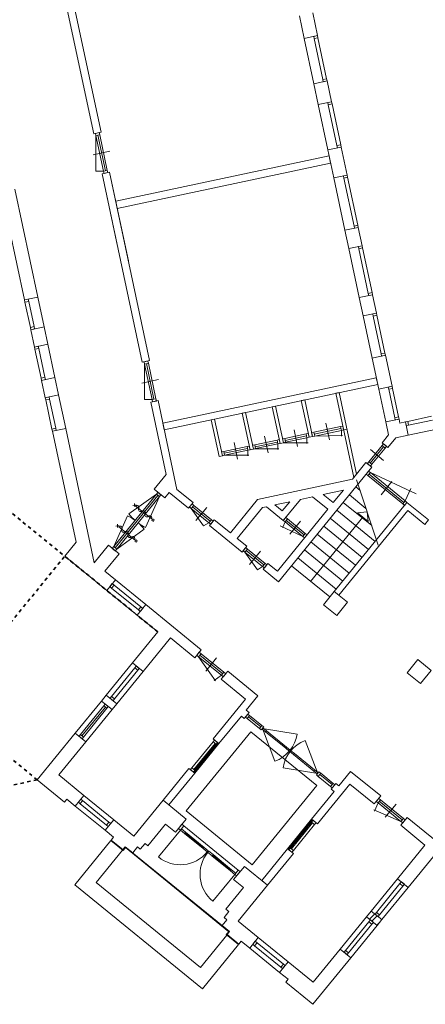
# Model space of a CAD drawing. Extents: x -59835 to 57885, y -767 to 224044.
# Tile 3 of 51: x -29873 to -17974, y 14030 to 42924. Entities that reach past the tile are written whole.
import ezdxf

# ---------------------------------------------------------------- set-up
doc = ezdxf.new("R2010")
doc.units = 0
doc.header["$MEASUREMENT"] = 0
doc.linetypes.add('DASHED', pattern=[200, 100, -100])
doc.layers.add('99 - SITUATIE', color=12, linetype='Continuous')

msp = doc.modelspace()

# ---------------------------------------------------------------- linework, layer by layer
at = {"layer": '99 - SITUATIE', "color": 5, "linetype": 'Continuous', "lineweight": 5}
for points in [[(-27485.875, 39621.5), (-28525.125, 44510.9375)], [(-28740.3125, 44465.1875), (-27701, 39575.75)], [(-21277.9375, 43121.8125), (-21136.8125, 42457.8125)], [(-21528.0625, 42374.6875), (-21669.1875, 43038.625)], [(-21136.8125, 42457.8125), (-21528.0625, 42374.6875)], [(-21245.25, 41044.3125), (-21528.0625, 42374.6875)], [(-21136.8125, 42457.8125), (-21248.3125, 42434.125)], [(-21248.3125, 42434.125), (-21234.375, 42368.625)], [(-21122.875, 42392.3125), (-21234.375, 42368.625)], [(-21234.375, 42368.625), (-20979.5, 41169.3125)], [(-21122.875, 42392.3125), (-21136.8125, 42457.8125)], [(-20867.9375, 41193), (-21122.875, 42392.3125)], [(-21245.25, 41044.3125), (-20854, 41127.5)], [(-21115.5, 40433.5625), (-21245.25, 41044.3125)], [(-20867.9375, 41193), (-20979.5, 41169.3125)], [(-20979.5, 41169.3125), (-20965.5, 41103.8125)], [(-20854, 41127.5), (-20965.5, 41103.8125)], [(-20854, 41127.5), (-20867.9375, 41193)], [(-20854, 41127.5), (-20724.1875, 40516.6875)], [(-20724.1875, 40516.6875), (-21115.5, 40433.5625)], [(-20724.1875, 40516.6875), (-20835.75, 40493)], [(-20835.75, 40493), (-20821.75, 40427.5)], [(-20710.25, 40451.1875), (-20821.75, 40427.5)], [(-20710.25, 40451.1875), (-20724.1875, 40516.6875)], [(-20455.375, 39251.875), (-20710.25, 40451.1875)], [(-20832.6875, 39103.1875), (-21115.5, 40433.5625)], [(-20821.75, 40427.5), (-20566.875, 39228.1875)], [(-27701, 39575.75), (-27485.875, 39621.5)], [(-27537.6875, 39610.5), (-27649.1875, 39586.8125)], [(-27649.1875, 39586.8125), (-27635.25, 39521.25)], [(-27523.75, 39544.9375), (-27537.6875, 39610.5)], [(-27523.75, 39544.9375), (-27635.25, 39521.25)], [(-27635.25, 39521.25), (-27413.625, 38478.5625)], [(-27635.25, 39521.25), (-27635.25, 38480.75)], [(-27579.5, 39533.0625), (-27357.875, 38490.375)], [(-27523.75, 39544.9375), (-27302.125, 38502.25)], [(-27713.25, 38959.75), (-27224.125, 39063.6875)], [(-20832.6875, 39103.1875), (-20441.4375, 39186.375)], [(-20658, 38281.4375), (-20832.6875, 39103.1875)], [(-20455.375, 39251.875), (-20566.875, 39228.1875)], [(-20566.875, 39228.1875), (-20552.9375, 39162.6875)], [(-20441.4375, 39186.375), (-20552.9375, 39162.6875)], [(-20441.4375, 39186.375), (-20455.375, 39251.875)], [(-20441.4375, 39186.375), (-20266.75, 38364.5625)], [(-27056.25, 37600.5), (-20796.125, 38931.125)], [(-20796.125, 38931.125), (-20750.375, 38715.9375)], [(-27635.25, 38480.75), (-27413.625, 38478.5625)], [(-27236.375, 38447.6875), (-27451.5, 38402)], [(-27302.125, 38502.25), (-27413.625, 38478.5625)], [(-27413.625, 38478.5625), (-27399.6875, 38413)], [(-27288.1875, 38436.6875), (-27399.6875, 38413)], [(-27288.1875, 38436.6875), (-27302.125, 38502.25)], [(-26683, 35844.3125), (-27236.375, 38447.6875)], [(-26061.125, 32918.8125), (-27236.375, 38447.6875)], [(-20750.375, 38715.9375), (-27010.5, 37385.3125)], [(-27451.5, 38402), (-27000.6875, 36280.9375)], [(-27451.5, 38402), (-26276.375, 32873.125)], [(-20266.75, 38364.5625), (-20658, 38281.4375)], [(-20331.125, 36743.375), (-20658, 38281.4375)], [(-20266.75, 38364.5625), (-20378.25, 38340.875)], [(-20378.25, 38340.875), (-20364.3125, 38275.3125)], [(-20252.8125, 38299.0625), (-20364.3125, 38275.3125)], [(-20364.3125, 38275.3125), (-20065.25, 36868.375)], [(-20252.8125, 38299.0625), (-20266.75, 38364.5625)], [(-19953.75, 36892.0625), (-20252.8125, 38299.0625)], [(-30405.1875, 37868.625), (-29731.8125, 34700.625)], [(-29340.5625, 34783.8125), (-30013.9375, 37951.8125)], [(-27010.5, 37385.3125), (-27056.25, 37600.5)], [(-20331.125, 36743.375), (-19939.875, 36826.5625)], [(-20217, 36206.8125), (-20331.125, 36743.375)], [(-19953.75, 36892.0625), (-20065.25, 36868.375)], [(-20065.25, 36868.375), (-20051.375, 36802.875)], [(-19939.875, 36826.5625), (-20051.375, 36802.875)], [(-19939.875, 36826.5625), (-19953.75, 36892.0625)], [(-19939.875, 36826.5625), (-19825.75, 36290)], [(-19825.75, 36290), (-20217, 36206.8125)], [(-19911.125, 34767.6875), (-20217, 36206.8125)], [(-19825.75, 36290), (-19937.25, 36266.3125)], [(-19937.25, 36266.3125), (-19923.375, 36200.75)], [(-19811.875, 36224.4375), (-19923.375, 36200.75)], [(-19923.375, 36200.75), (-19645.3125, 34892.6875)], [(-19811.875, 36224.4375), (-19825.75, 36290)], [(-19533.8125, 34916.375), (-19811.875, 36224.4375)], [(-29731.8125, 34700.625), (-29340.5625, 34783.8125)], [(-29620.3125, 34724.3125), (-29731.8125, 34700.625)], [(-29731.8125, 34700.625), (-29717.875, 34635.125)], [(-29606.375, 34658.8125), (-29620.3125, 34724.3125)], [(-29340.5625, 34783.8125), (-29154.875, 33910.25)], [(-19911.125, 34767.6875), (-19519.875, 34850.8125)], [(-19797.125, 34231.125), (-19911.125, 34767.6875)], [(-19533.8125, 34916.375), (-19645.3125, 34892.6875)], [(-19645.3125, 34892.6875), (-19631.375, 34827.125)], [(-19519.875, 34850.8125), (-19631.375, 34827.125)], [(-19519.875, 34850.8125), (-19533.8125, 34916.375)], [(-19519.875, 34850.8125), (-19405.8125, 34314.25)], [(-29606.375, 34658.8125), (-29717.875, 34635.125)], [(-29560.0625, 33892.625), (-29717.875, 34635.125)], [(-29448.5625, 33916.3125), (-29606.375, 34658.8125)], [(-19405.8125, 34314.25), (-19797.125, 34231.125)], [(-19533.875, 32992.9375), (-19797.125, 34231.125)], [(-19405.8125, 34314.25), (-19517.375, 34290.5625)], [(-19517.375, 34290.5625), (-19503.375, 34225)], [(-19391.875, 34248.75), (-19503.375, 34225)], [(-19503.375, 34225), (-19268.125, 33117.9375)], [(-19391.875, 34248.75), (-19405.8125, 34314.25)], [(-19156.625, 33141.625), (-19391.875, 34248.75)], [(-29448.5625, 33916.3125), (-29560.0625, 33892.625)], [(-29560.0625, 33892.625), (-29546.125, 33827.0625)], [(-29546.125, 33827.0625), (-29154.875, 33910.25)], [(-29434.625, 33850.8125), (-29546.125, 33827.0625)], [(-29438, 33318.4375), (-29546.125, 33827.0625)], [(-29434.625, 33850.8125), (-29448.5625, 33916.3125)], [(-29154.875, 33910.25), (-29046.75, 33401.625)], [(-29046.75, 33401.625), (-29438, 33318.4375)], [(-29326.5, 33342.125), (-29438, 33318.4375)], [(-29438, 33318.4375), (-29424.125, 33252.9375)], [(-29312.5625, 33276.625), (-29424.125, 33252.9375)], [(-29244, 32405.8125), (-29424.125, 33252.9375)], [(-29312.5625, 33276.625), (-29326.5, 33342.125)], [(-29132.5, 32429.5625), (-29312.5625, 33276.625)], [(-29046.75, 33401.625), (-28838.875, 32423.4375)], [(-19533.875, 32992.9375), (-19142.625, 33076.125)], [(-19340.625, 32083.625), (-19533.875, 32992.9375)], [(-19156.625, 33141.625), (-19268.125, 33117.9375)], [(-19268.125, 33117.9375), (-19254.125, 33052.4375)], [(-19142.625, 33076.125), (-19254.125, 33052.4375)], [(-19142.625, 33076.125), (-19156.625, 33141.625)], [(-19142.625, 33076.125), (-18949.375, 32166.8125)], [(-26276.375, 32873.125), (-26061.125, 32918.8125)], [(-26113, 32907.8125), (-26224.5, 32884.125)], [(-26224.5, 32884.125), (-26210.5625, 32818.5625)], [(-26099.0625, 32842.3125), (-26210.5625, 32818.5625)], [(-26210.5625, 32818.5625), (-25988.9375, 31775.875)], [(-26210.5625, 32818.5625), (-26210.5625, 31780.75)], [(-26154.8125, 32830.4375), (-25933.125, 31787.75)], [(-26099.0625, 32842.3125), (-26113, 32907.8125)], [(-26099.0625, 32842.3125), (-25877.375, 31799.5625)], [(-29132.5, 32429.5625), (-29244, 32405.8125)], [(-29244, 32405.8125), (-29230.125, 32340.3125)], [(-29230.125, 32340.3125), (-28838.875, 32423.4375)], [(-29118.625, 32364), (-29230.125, 32340.3125)], [(-29118.625, 32364), (-29132.5, 32429.5625)], [(-28838.875, 32423.4375), (-28730.75, 31914.8125)], [(-26288.5, 32257.125), (-25799.4375, 32361.0625)], [(-25671.875, 31087.5), (-19411.75, 32418.1875)], [(-19411.75, 32418.1875), (-19370.125, 32222.5625)], [(-29122, 31831.6875), (-29230.125, 32340.3125)], [(-19370.125, 32222.5625), (-25630.3125, 30891.875)], [(-18949.375, 32166.8125), (-19340.625, 32083.625)], [(-19135.875, 31120.1875), (-19340.625, 32083.625)], [(-18949.375, 32166.8125), (-19060.875, 32143.125)], [(-19060.875, 32143.125), (-19046.9375, 32077.5625)], [(-18935.4375, 32101.25), (-19046.9375, 32077.5625)], [(-19046.9375, 32077.5625), (-18870, 31245.1875)], [(-18935.4375, 32101.25), (-18949.375, 32166.8125)], [(-18758.5, 31268.875), (-18935.4375, 32101.25)], [(-28730.75, 31914.8125), (-29122, 31831.6875)], [(-29010.5, 31855.375), (-29122, 31831.6875)], [(-29122, 31831.6875), (-29108.0625, 31766.125)], [(-28996.5625, 31789.8125), (-29108.0625, 31766.125)], [(-28996.5625, 31789.8125), (-29010.5, 31855.375)], [(-28814.875, 30935.1875), (-28996.5625, 31789.8125)], [(-28730.75, 31914.8125), (-28521.25, 30929.125)], [(-25877.375, 31799.5625), (-25988.9375, 31775.875)], [(-25863.5, 31734.0625), (-25877.375, 31799.5625)], [(-20598.625, 31961.4375), (-20500.875, 31982.1875)], [(-20073.125, 29489.125), (-20598.625, 31961.4375)], [(-20500.875, 31982.1875), (-19992.0625, 29588.6875)], [(-28926.375, 30911.5), (-29108.0625, 31766.125)], [(-26210.5625, 31780.75), (-25988.9375, 31775.875)], [(-25811.625, 31745.0625), (-26026.875, 31699.3125)], [(-26026.875, 31699.3125), (-25576, 29578.25)], [(-25988.9375, 31775.875), (-25975, 31710.3125)], [(-25863.5, 31734.0625), (-25975, 31710.3125)], [(-25258.25, 29141.625), (-25811.625, 31745.0625)], [(-22463.125, 31565.125), (-22365.25, 31585.875)], [(-22234.375, 30489.125), (-22463.125, 31565.125)], [(-22365.25, 31585.875), (-22136.5625, 30509.9375)], [(-21610.625, 31746.3125), (-21512.75, 31767.125)], [(-21381.875, 30670.375), (-21610.625, 31746.3125)], [(-21512.75, 31767.125), (-21284.125, 30691.125)], [(-24252.75, 31184.6875), (-24154.9375, 31205.5)], [(-24154.9375, 31205.5), (-23926.25, 30129.5625)], [(-23343.125, 31378.0625), (-23245.25, 31398.875)], [(-23114.375, 30302.125), (-23343.125, 31378.0625)], [(-23245.25, 31398.875), (-23016.5625, 30322.875)], [(-18758.5, 31268.875), (-18870, 31245.1875)], [(-18870, 31245.1875), (-18856.125, 31179.6875)], [(-18744.625, 31203.375), (-18758.5, 31268.875)], [(-17789, 31286.25), (-18489.3125, 31137.375)], [(-28814.875, 30935.1875), (-28926.375, 30911.5)], [(-28521.25, 30929.125), (-28912.5, 30845.9375)], [(-28801, 30869.6875), (-28814.875, 30935.1875)], [(-27684, 26990.25), (-28521.25, 30929.125)], [(-25630.3125, 30891.875), (-25671.875, 31087.5)], [(-24024.0625, 30108.75), (-24252.75, 31184.6875)], [(-20459.1875, 30983), (-21242.25, 30816.5625)], [(-20447.375, 30927.25), (-21230.375, 30760.8125)], [(-20890.875, 31088.5625), (-20786.875, 30599.5)], [(-20393.625, 30996.9375), (-20459.1875, 30983)], [(-20459.1875, 30983), (-20435.5, 30871.5)], [(-20393.625, 30996.9375), (-20369.9375, 30885.4375)], [(-18744.625, 31203.375), (-19135.875, 31120.1875)], [(-19135.875, 31120.1875), (-19054.875, 30739.3125)], [(-18744.625, 31203.375), (-18856.125, 31179.6875)], [(-18720.125, 31088.3125), (-18744.625, 31203.375)], [(-18554.875, 31123.4375), (-18720.125, 31088.3125)], [(-18489.3125, 31137.375), (-18554.875, 31123.4375)], [(-18471.6875, 30732.1875), (-18554.875, 31123.4375)], [(-18554.875, 31123.4375), (-18531.125, 31011.9375)], [(-18531.125, 31011.9375), (-18465.625, 31025.875)], [(-18489.3125, 31137.375), (-18465.625, 31025.875)], [(-17765.25, 31174.75), (-18465.625, 31025.875)], [(-28926.375, 30911.5), (-28912.5, 30845.9375)], [(-28801, 30869.6875), (-28912.5, 30845.9375)], [(-28912.5, 30845.9375), (-28219.875, 27587.4375)], [(-22689.3125, 30706.3125), (-22585.375, 30217.25)], [(-22094.75, 30635.375), (-22160.25, 30621.4375)], [(-21471.125, 30767.9375), (-22094.75, 30635.375)], [(-22094.75, 30635.375), (-22071, 30523.875)], [(-21459.25, 30712.1875), (-22082.875, 30579.625)], [(-21447.4375, 30656.4375), (-22071, 30523.875)], [(-21823.0625, 30890.4375), (-21719.125, 30401.375)], [(-21405.625, 30781.875), (-21471.125, 30767.9375)], [(-21471.125, 30767.9375), (-21447.4375, 30656.4375)], [(-21447.4375, 30656.4375), (-21381.875, 30670.375)], [(-21447.4375, 30656.4375), (-21447.4375, 30489.8125)], [(-21405.625, 30781.875), (-21381.875, 30670.375)], [(-21284.125, 30691.125), (-21381.875, 30670.375)], [(-21242.25, 30816.5625), (-21307.75, 30802.625)], [(-21307.75, 30802.625), (-21284.125, 30691.125)], [(-21284.125, 30691.125), (-21218.5625, 30705.0625)], [(-21242.25, 30816.5625), (-21218.5625, 30705.0625)], [(-20435.5, 30871.5), (-21218.5625, 30705.0625)], [(-21218.5625, 30705.0625), (-20402.4375, 30726.8125)], [(-20435.5, 30871.5), (-20369.9375, 30885.4375)], [(-20435.5, 30871.5), (-20435.5, 30704.875)], [(-20272.125, 30906.25), (-20369.9375, 30885.4375)], [(-19054.875, 30739.3125), (-19240.6875, 30511.1875)], [(-19070.125, 30372.25), (-18840.875, 30653.75)], [(-18840.875, 30653.75), (-18471.6875, 30732.1875)], [(-17640.25, 30908.9375), (-18471.6875, 30732.1875)], [(-23203.625, 30399.6875), (-23884.375, 30254.9375)], [(-23191.75, 30343.9375), (-23872.5625, 30199.1875)], [(-23584.125, 30516.125), (-23480.1875, 30027.0625)], [(-23138.125, 30413.625), (-23203.625, 30399.6875)], [(-23203.625, 30399.6875), (-23179.9375, 30288.1875)], [(-23138.125, 30413.625), (-23114.375, 30302.125)], [(-22974.75, 30448.3125), (-23040.25, 30434.375)], [(-23040.25, 30434.375), (-23016.5625, 30322.875)], [(-22323.625, 30586.75), (-22974.75, 30448.3125)], [(-22974.75, 30448.3125), (-22951, 30336.8125)], [(-22311.75, 30531), (-22962.875, 30392.5625)], [(-22299.875, 30475.1875), (-22951, 30336.8125)], [(-22258.125, 30600.6875), (-22323.625, 30586.75)], [(-22323.625, 30586.75), (-22299.875, 30475.1875)], [(-22299.875, 30475.1875), (-22234.375, 30489.125)], [(-22299.875, 30475.1875), (-22299.875, 30308.625)], [(-22258.125, 30600.6875), (-22234.375, 30489.125)], [(-22136.5625, 30509.9375), (-22234.375, 30489.125)], [(-22160.25, 30621.4375), (-22136.5625, 30509.9375)], [(-22136.5625, 30509.9375), (-22071, 30523.875)], [(-22128.25, 30511.6875), (-21414.375, 30511.6875)], [(-19241.875, 30425.75), (-19630.875, 29948.125)], [(-19197.75, 30389.75), (-19586.75, 29912.1875)], [(-19153.5, 30353.75), (-19542.5, 29876.1875)], [(-19199.625, 30477.6875), (-19241.875, 30425.75)], [(-19241.875, 30425.75), (-19153.5, 30353.75)], [(-19240.6875, 30511.1875), (-19070.125, 30372.25)], [(-19199.625, 30477.6875), (-19111.1875, 30405.75)], [(-19153.5, 30353.75), (-19111.1875, 30405.75)], [(-23926.25, 30129.5625), (-24024.0625, 30108.75)], [(-23884.375, 30254.9375), (-23949.9375, 30241.0625)], [(-23949.9375, 30241.0625), (-23926.25, 30129.5625)], [(-23926.25, 30129.5625), (-23860.75, 30143.4375)], [(-23884.375, 30254.9375), (-23860.75, 30143.4375)], [(-23179.9375, 30288.1875), (-23860.75, 30143.4375)], [(-23860.75, 30143.4375), (-23146.875, 30143.4375)], [(-23179.9375, 30288.1875), (-23114.375, 30302.125)], [(-23179.9375, 30288.1875), (-23179.9375, 30121.5625)], [(-23016.5625, 30322.875), (-23114.375, 30302.125)], [(-23016.5625, 30322.875), (-22951, 30336.8125)], [(-22980.75, 30330.5), (-22266.875, 30330.5)], [(-19198.375, 29993.0625), (-19586.0625, 30308.875)], [(-22279.625, 26431.8125), (-19543.75, 29790.75)], [(-19714.3125, 29929.6875), (-20111.9375, 29441.5)], [(-19543.75, 29790.75), (-19714.3125, 29929.6875)], [(-19630.875, 29948.125), (-19673.25, 29896.1875)], [(-19673.25, 29896.1875), (-19584.875, 29824.1875)], [(-19630.875, 29948.125), (-19542.5, 29876.1875)], [(-19584.875, 29824.1875), (-19542.5, 29876.1875)], [(-25576, 29578.25), (-25930, 29143.625)], [(-19636.8125, 29676.5), (-19708.8125, 29588.125)], [(-19708.8125, 29588.125), (-19656.875, 29545.8125)], [(-19584.875, 29634.1875), (-19656.875, 29545.8125)], [(-19656.875, 29545.8125), (-18636.5, 28714.6875)], [(-19584.875, 29634.1875), (-19636.8125, 29676.5)], [(-18600.5, 28758.875), (-19620.875, 29590)], [(-19584.875, 29634.1875), (-18564.5, 28803.0625)], [(-19584.875, 29634.1875), (-18245.5625, 29009.625)], [(-20111.9375, 29441.5), (-22893.6875, 28841.5)], [(-19888.4375, 29111.4375), (-20013.875, 29213.5625)], [(-19990.25, 29418.75), (-19355.9375, 27504.75)], [(-19268.5625, 28980.625), (-18952.75, 29368.25)], [(-25861.5, 29001.375), (-27115.6875, 27461.5)], [(-25817.25, 28965.375), (-27071.5, 27425.5)], [(-25773.0625, 28929.375), (-27027.25, 27389.5)], [(-25861.5, 29001.375), (-26666.5, 28419.9375)], [(-25773.0625, 28929.375), (-26179.5, 28023.375)], [(-25930, 29143.625), (-25619.875, 28891)], [(-25819.125, 29053.3125), (-25861.5, 29001.375)], [(-25773.0625, 28929.375), (-25861.5, 29001.375)], [(-25730.75, 28981.3125), (-25819.125, 29053.3125)], [(-25773.0625, 28929.375), (-25730.75, 28981.3125)], [(-25619.875, 28891), (-25491.875, 29048.1875)], [(-25491.875, 29048.1875), (-24923.125, 28584.875)], [(-24784.125, 28755.5), (-25258.25, 29141.625)], [(-21635.8125, 28846.8125), (-21280.875, 28923.375)], [(-21280.875, 28923.375), (-20831.875, 28557.625)], [(-20374.75, 29118.875), (-20967.9375, 28990.875)], [(-20967.9375, 28990.875), (-20674, 28751.4375)], [(-20674, 28751.4375), (-20374.75, 29118.875)], [(-19713.625, 28584.0625), (-20202.375, 28982.125)], [(-18564.5, 28803.0625), (-18396.5, 29163.3125)], [(-26551.5, 28671.9375), (-26459.5, 28689.875)], [(-26506.0625, 28727.75), (-26505, 28634.0625)], [(-26482.25, 28661.9375), (-25979.875, 28252.75)], [(-24923.125, 28584.875), (-24784.125, 28755.5)], [(-24817.625, 28714.375), (-24889.625, 28626)], [(-24889.625, 28626), (-24837.6875, 28583.6875)], [(-24765.6875, 28672.0625), (-24837.6875, 28583.6875)], [(-24765.6875, 28672.0625), (-24817.625, 28714.375)], [(-24285.3125, 28207.25), (-24801.6875, 28627.875)], [(-24249.3125, 28251.4375), (-24765.6875, 28672.0625)], [(-24701.375, 28223.75), (-24385.625, 28611.4375)], [(-22893.6875, 28841.5), (-23689.75, 27864.0625)], [(-23488.1875, 27699.875), (-22749.6875, 28606.5625)], [(-22749.6875, 28606.5625), (-22635.5, 28631.1875)], [(-22635.5, 28631.1875), (-22140.125, 28227.6875)], [(-21948.75, 28779.3125), (-22385.125, 28685.1875)], [(-22385.125, 28685.1875), (-22168.875, 28509.0625)], [(-22168.875, 28509.0625), (-21948.75, 28779.3125)], [(-22140.125, 28227.6875), (-21635.8125, 28846.8125)], [(-20643.4375, 26144.625), (-18512.5625, 28760.75)], [(-19545.875, 28077.8125), (-20383.375, 28759.9375)], [(-18564.5, 28803.0625), (-18636.5, 28714.6875)], [(-18636.5, 28714.6875), (-18584.5, 28672.375)], [(-18512.5625, 28760.75), (-18584.5, 28672.375)], [(-18512.5625, 28760.75), (-18564.5, 28803.0625)], [(-18512.5625, 28760.75), (-17878.5, 28244.3125)], [(-27115.6875, 27461.5), (-26709.25, 28367.5)], [(-24321.3125, 28163.0625), (-24837.6875, 28583.6875)], [(-24837.6875, 28583.6875), (-24479.875, 28072.6875)], [(-20831.875, 28557.625), (-22311.25, 26741.3125)], [(-22068.125, 28316.0625), (-22140.125, 28227.6875)], [(-22016.125, 28273.75), (-22068.125, 28316.0625)], [(-19804.625, 28322.4375), (-21336.875, 26441.25)], [(-19448.5625, 27611.625), (-20572.8125, 28527.3125)], [(-18488.125, 28521.625), (-20511.625, 26037.25)], [(-19678.375, 28477.5), (-19959.75, 28448.75)], [(-19959.75, 28448.75), (-19649.5625, 28196.125)], [(-19649.5625, 28196.125), (-19678.375, 28477.5)], [(-17985.875, 28112.5), (-18488.125, 28521.625)], [(-27047.875, 28062.5625), (-26955.875, 28080.5)], [(-27002.375, 28118.375), (-27001.375, 28024.6875)], [(-26978.625, 28052.5625), (-26476.1875, 27643.3125)], [(-25910.5625, 28242.75), (-26002.5625, 28224.8125)], [(-25956.0625, 28186.9375), (-25957.125, 28280.625)], [(-24479.875, 28072.6875), (-24321.3125, 28163.0625)], [(-24249.3125, 28251.4375), (-24321.3125, 28163.0625)], [(-24321.3125, 28163.0625), (-24269.375, 28120.75)], [(-24163.875, 28250.25), (-24302.8125, 28079.6875)], [(-24302.8125, 28079.6875), (-23348.8125, 27302.625)], [(-24197.375, 28209.125), (-24269.375, 28120.75)], [(-24197.375, 28209.125), (-24249.3125, 28251.4375)], [(-23689.75, 27864.0625), (-24163.875, 28250.25)], [(-21567.125, 27761), (-22232.0625, 28071.0625)], [(-22157.625, 28036.375), (-22166.6875, 28020.6875)], [(-22088.125, 28185.375), (-22157.625, 28036.375)], [(-22140.125, 28227.6875), (-22088.125, 28185.375)], [(-22016.125, 28273.75), (-22088.125, 28185.375)], [(-21567.125, 27761), (-22088.125, 28185.375)], [(-21531.125, 27805.1875), (-22052.125, 28229.5625)], [(-21495.125, 27849.375), (-22016.125, 28273.75)], [(-21949.5, 27823.5625), (-21633.75, 28211.1875)], [(-19827.5, 27146.375), (-20951.75, 28062.125)], [(-19638, 27379), (-20762.25, 28294.6875)], [(-17878.5, 28244.3125), (-17985.875, 28112.5)], [(-27027.25, 27389.5), (-26222.25, 27970.875)], [(-21495.125, 27849.375), (-21567.125, 27761)], [(-21567.125, 27761), (-21515.1875, 27718.6875)], [(-21443.25, 27807.0625), (-21515.1875, 27718.6875)], [(-21443.25, 27807.0625), (-21495.125, 27849.375)], [(-20016.9375, 26913.8125), (-21141.1875, 27829.5)], [(-28219.875, 27587.4375), (-28551.125, 27180.6875)], [(-27268.875, 27499.875), (-27684, 26990.25)], [(-26958.75, 27247.25), (-27268.875, 27499.875)], [(-27115.6875, 27461.5), (-27158, 27409.5625)], [(-27027.25, 27389.5), (-27115.6875, 27461.5)], [(-26406.9375, 27633.375), (-26498.9375, 27615.4375)], [(-26452.375, 27577.5625), (-26453.4375, 27671.25)], [(-23209.875, 27473.1875), (-23488.1875, 27699.875)], [(-23348.8125, 27302.625), (-23209.875, 27473.1875)], [(-20206.375, 26681.1875), (-21330.625, 27596.875)], [(-28551.125, 27180.6875), (-27318.875, 26176.9375)], [(-27373.875, 26737.625), (-26958.75, 27247.25)], [(-27069.625, 27337.5625), (-27158, 27409.5625)], [(-27069.625, 27337.5625), (-27027.25, 27389.5)], [(-23243.375, 27432.125), (-23315.375, 27343.6875)], [(-23315.375, 27343.6875), (-23263.375, 27301.4375)], [(-23191.375, 27389.8125), (-23263.375, 27301.4375)], [(-23263.375, 27301.4375), (-22747, 26880.8125)], [(-23263.375, 27301.4375), (-22896.75, 26777.8125)], [(-23191.375, 27389.8125), (-23243.375, 27432.125)], [(-22711, 26925), (-23227.375, 27345.625)], [(-23191.375, 27389.8125), (-22675, 26969.1875)], [(-23127.125, 26941.4375), (-22811.3125, 27329.125)], [(-20395.875, 26448.5625), (-21520.125, 27364.3125)], [(-22896.75, 26777.8125), (-22747, 26880.8125)], [(-22675, 26969.1875), (-22747, 26880.8125)], [(-22747, 26880.8125), (-22695.0625, 26838.5)], [(-22589.625, 26968), (-22728.5, 26797.375)], [(-22623.0625, 26926.875), (-22695.0625, 26838.5)], [(-22623.0625, 26926.875), (-22675, 26969.1875)], [(-22311.25, 26741.3125), (-22589.625, 26968)], [(-20774.75, 25983.375), (-21899, 26899.0625)], [(-20585.3125, 26215.9375), (-21709.5625, 27131.6875)], [(-27066.25, 26487.0625), (-27373.875, 26737.625)], [(-22728.5, 26797.375), (-22279.625, 26431.8125)], [(-27318.875, 26176.9375), (-27066.25, 26487.0625)], [(-27156.5, 26376.1875), (-27228.5, 26287.8125)], [(-27104.625, 26333.875), (-27176.625, 26245.5)], [(-27104.625, 26333.875), (-27156.5, 26376.1875)], [(-26316.875, 25692.25), (-27104.625, 26333.875)], [(-26174.5625, 25760.8125), (-27066.25, 26487.0625)], [(-26427.1875, 25450.6875), (-27318.875, 26176.9375)], [(-27228.5, 26287.8125), (-27176.625, 26245.5)], [(-27176.625, 26245.5), (-26388.875, 25603.875)], [(-20643.4375, 26144.625), (-20959.1875, 25756.9375)], [(-20255.75, 25828.8125), (-20643.4375, 26144.625)], [(-20511.625, 26037.25), (-20643.4375, 26144.625)], [(-26174.5625, 25760.8125), (-26427.1875, 25450.6875)], [(-24545.5625, 24433.9375), (-26174.5625, 25760.8125)], [(-20959.1875, 25756.9375), (-20571.5, 25441.1875)], [(-20571.5, 25441.1875), (-20255.75, 25828.8125)], [(-26427.1875, 25450.6875), (-25821.75, 24957.5)], [(-26316.875, 25692.25), (-26388.875, 25603.875)], [(-26388.875, 25603.875), (-26336.875, 25561.5625)], [(-26264.875, 25649.9375), (-26336.875, 25561.5625)], [(-26264.875, 25649.9375), (-26316.875, 25692.25)], [(-25821.75, 24957.5), (-26563.25, 24047.0625)], [(-26253.125, 23794.4375), (-25448.4375, 24782.4375)], [(-25448.4375, 24782.4375), (-24735, 24201.375)], [(-24735, 24201.375), (-24545.5625, 24433.9375)], [(-24604.25, 24361.875), (-24676.25, 24273.4375)], [(-24676.25, 24273.4375), (-24624.3125, 24231.125)], [(-24552.375, 24319.5625), (-24624.3125, 24231.125)], [(-24552.375, 24319.5625), (-24604.25, 24361.875)], [(-23916.875, 23728.4375), (-24588.375, 24275.3125)], [(-23880.875, 23772.625), (-24552.375, 24319.5625)], [(-26563.25, 24047.0625), (-27333.75, 23101.125)], [(-26563.25, 24047.0625), (-26253.125, 23794.4375)], [(-23952.875, 23684.25), (-24624.3125, 24231.125)], [(-24624.3125, 24231.125), (-24126.1875, 23519.6875)], [(-24410.5, 23808.0625), (-24094.75, 24195.75)], [(-18190.0625, 24146.3125), (-18505.8125, 23758.625)], [(-17802.375, 23830.5625), (-18190.0625, 24146.3125)], [(-26494.75, 23904.8125), (-27180.5625, 23062.8125)], [(-26406.3125, 23832.8125), (-27092.125, 22990.8125)], [(-26253.125, 23794.4375), (-27023.625, 22848.5625)], [(-26452.375, 23956.75), (-26494.75, 23904.8125)], [(-26494.75, 23904.8125), (-26406.3125, 23832.8125)], [(-26452.375, 23956.75), (-26364, 23884.75)], [(-26406.3125, 23832.8125), (-26364, 23884.75)], [(-23959.625, 23569.8125), (-23770.1875, 23802.4375)], [(-23880.875, 23772.625), (-23952.875, 23684.25)], [(-23828.9375, 23730.3125), (-23900.9375, 23641.9375)], [(-23828.9375, 23730.3125), (-23880.875, 23772.625)], [(-23770.1875, 23802.4375), (-22886.25, 23082.4375)], [(-18505.8125, 23758.625), (-18118.125, 23442.875)], [(-18118.125, 23442.875), (-17802.375, 23830.5625)], [(-23952.875, 23684.25), (-24169, 23532.9375)], [(-23246.25, 22988.75), (-23959.625, 23569.8125)], [(-23952.875, 23684.25), (-23900.9375, 23641.9375)], [(-27472.6875, 22930.5625), (-28243.125, 21984.625)], [(-27472.6875, 22930.5625), (-27333.75, 23101.125)], [(-27162.5, 22677.9375), (-27472.6875, 22930.5625)], [(-27361.8125, 22840.25), (-27404.125, 22788.3125)], [(-27361.8125, 22840.25), (-27273.375, 22768.25)], [(-27333.75, 23101.125), (-27023.625, 22848.5625)], [(-27180.5625, 23062.8125), (-27222.875, 23010.8125)], [(-27222.875, 23010.8125), (-27134.5, 22938.8125)], [(-27180.5625, 23062.8125), (-27092.125, 22990.8125)], [(-27023.625, 22848.5625), (-27162.5, 22677.9375)], [(-27134.5, 22938.8125), (-27092.125, 22990.8125)], [(-24198.875, 21819.1875), (-23246.25, 22988.75)], [(-22886.25, 23082.4375), (-23231.125, 22658.9375)], [(-27404.125, 22788.3125), (-28090, 21946.3125)], [(-27359.875, 22752.3125), (-28045.75, 21910.3125)], [(-27315.75, 22716.3125), (-28001.5625, 21874.3125)], [(-27162.5, 22677.9375), (-27933, 21732.0625)], [(-27404.125, 22788.3125), (-27315.75, 22716.3125)], [(-27315.75, 22716.3125), (-27273.375, 22768.25)], [(-23145.8125, 22589.5), (-23284.75, 22418.9375)], [(-23251.25, 22460), (-23179.25, 22548.375)], [(-23231.125, 22658.9375), (-23145.8125, 22589.5)], [(-23179.25, 22548.375), (-23127.375, 22506.0625)], [(-23370.0625, 22488.375), (-24028.25, 21680.25)], [(-23284.75, 22418.9375), (-23370.0625, 22488.375)], [(-23199.375, 22417.6875), (-23251.25, 22460)], [(-23127.375, 22506.0625), (-23199.375, 22417.6875)], [(-23199.375, 22417.6875), (-22837.5, 22122.9375)], [(-23155.75, 22471.1875), (-22793.875, 22176.4375)], [(-23127.375, 22506.0625), (-22765.5, 22211.3125)], [(-28243.125, 21984.625), (-29357.1875, 20616.875)], [(-27933, 21732.0625), (-28243.125, 21984.625)], [(-23093.5, 22029.5), (-24988.125, 19703.4375)], [(-21155.125, 20450.6875), (-23093.5, 22029.5)], [(-22837.5, 22122.9375), (-22765.5, 22211.3125)], [(-22785.5, 22080.625), (-22837.5, 22122.9375)], [(-22713.5, 22169), (-22785.5, 22080.625)], [(-22765.5, 22211.3125), (-22713.5, 22169)], [(-22762.125, 22109.3125), (-22736.875, 22140.3125)], [(-22658.25, 22024.6875), (-22762.125, 22109.3125)], [(-22749.5, 22124.8125), (-21732.625, 21960.8125)], [(-22749.5, 22124.8125), (-22383.125, 21162.1875)], [(-22736.875, 22140.3125), (-22633, 22055.6875)], [(-22633, 22055.6875), (-22658.25, 22024.6875)], [(-22658.25, 22024.6875), (-22067.4375, 21543.4375)], [(-22633, 22055.6875), (-22042.125, 21574.5)], [(-28725, 20759.6875), (-27933, 21732.0625)], [(-28090, 21946.3125), (-28132.25, 21894.3125)], [(-28132.25, 21894.3125), (-28043.875, 21822.3125)], [(-28090, 21946.3125), (-28001.5625, 21874.3125)], [(-28043.875, 21822.3125), (-28001.5625, 21874.3125)], [(-24200.125, 21733.75), (-24822.75, 20969.25)], [(-24142.75, 21687), (-24765.375, 20922.5)], [(-24043.75, 21692.875), (-24751.125, 20824.5)], [(-24036, 21686.5625), (-24743.375, 20818.1875)], [(-24743.375, 20818.1875), (-24036, 21686.5625)], [(-24735.625, 20811.875), (-24028.25, 21680.25)], [(-24200.125, 21733.75), (-24157.75, 21785.6875)], [(-24111.6875, 21661.75), (-24200.125, 21733.75)], [(-24028.25, 21680.25), (-24198.875, 21819.1875)], [(-24157.75, 21785.6875), (-24069.375, 21713.6875)], [(-24069.375, 21713.6875), (-24111.6875, 21661.75)], [(-24036, 21686.5625), (-24043.75, 21692.875)], [(-24028.25, 21680.25), (-24036, 21686.5625)], [(-21131.375, 20806.8125), (-21497.75, 21769.4375)], [(-24111.6875, 21661.75), (-24734.375, 20897.25)], [(-22067.4375, 21543.4375), (-22042.125, 21574.5)], [(-21963.5, 21458.8125), (-22067.4375, 21543.4375)], [(-22042.125, 21574.5), (-21938.25, 21489.875)], [(-21938.25, 21489.875), (-21963.5, 21458.8125)], [(-21942.625, 21441.8125), (-21917.375, 21472.8125)], [(-21838.75, 21357.1875), (-21942.625, 21441.8125)], [(-21917.375, 21472.8125), (-21813.4375, 21388.1875)], [(-21813.4375, 21388.1875), (-21838.75, 21357.1875)], [(-21813.4375, 21388.1875), (-21222.625, 20906.9375)], [(-21838.75, 21357.1875), (-21247.875, 20875.9375)], [(-25664, 20020.375), (-24906.1875, 20950.8125)], [(-24735.625, 20811.875), (-25493.4375, 19881.4375)], [(-24906.1875, 20950.8125), (-24735.625, 20811.875)], [(-24735.625, 20811.875), (-24906.1875, 20950.8125)], [(-24865.125, 20917.3125), (-24822.75, 20969.25)], [(-24776.6875, 20845.3125), (-24865.125, 20917.3125)], [(-24822.75, 20969.25), (-24734.375, 20897.25)], [(-24734.375, 20897.25), (-24776.6875, 20845.3125)], [(-24751.125, 20824.5), (-24743.375, 20818.1875)], [(-24743.375, 20818.1875), (-24735.625, 20811.875)], [(-21131.375, 20806.8125), (-22148.25, 20970.8125)], [(-21247.875, 20875.9375), (-21222.625, 20906.9375)], [(-21144, 20791.3125), (-21247.875, 20875.9375)], [(-21222.625, 20906.9375), (-21118.75, 20822.3125)], [(-21095.375, 20851), (-21167.375, 20762.625)], [(-21118.75, 20822.3125), (-21144, 20791.3125)], [(-21115.375, 20720.3125), (-21043.375, 20808.6875)], [(-21043.375, 20808.6875), (-21095.375, 20851)], [(-20681.5, 20513.9375), (-21043.375, 20808.6875)], [(-20165.875, 20866.6875), (-20510.8125, 20443.25)], [(-19281.9375, 20146.6875), (-20165.875, 20866.6875)], [(-29357.1875, 20616.875), (-28558.375, 19966.25)], [(-27988.25, 20159.5625), (-28725, 20759.6875)], [(-21167.375, 20762.625), (-21115.375, 20720.3125)], [(-20753.5, 20425.5625), (-21115.375, 20720.3125)], [(-20710, 20479.0625), (-21071.875, 20773.8125)], [(-23049.75, 18124.625), (-21155.125, 20450.6875)], [(-20649.75, 20272.6875), (-21308, 19464.5625)], [(-21137.375, 19325.625), (-20184.8125, 20495.1875)], [(-20681.5, 20513.9375), (-20753.5, 20425.5625)], [(-20753.5, 20425.5625), (-20701.625, 20383.25)], [(-20596.125, 20512.75), (-20735.0625, 20342.125)], [(-20735.0625, 20342.125), (-20649.75, 20272.6875)], [(-20701.625, 20383.25), (-20629.625, 20471.625)], [(-20629.625, 20471.625), (-20681.5, 20513.9375)], [(-20510.8125, 20443.25), (-20596.125, 20512.75)], [(-20184.8125, 20495.1875), (-19471.375, 19914.0625)], [(-28558.375, 19966.25), (-28488.9375, 20051.5625)], [(-28488.9375, 20051.5625), (-28240.8125, 19849.4375)], [(-28240.8125, 19849.4375), (-27988.25, 20159.5625)], [(-28078.5, 20048.6875), (-28150.5, 19960.3125)], [(-28150.5, 19960.3125), (-28098.5625, 19918)], [(-28026.5625, 20006.375), (-28098.5625, 19918)], [(-28026.5625, 20006.375), (-28078.5, 20048.6875)], [(-27254.3125, 19377.375), (-28026.5625, 20006.375)], [(-27112.0625, 19445.9375), (-27988.25, 20159.5625)], [(-25664, 20020.375), (-26522.8125, 18966)], [(-25493.4375, 19881.4375), (-25664, 20020.375)], [(-24986.1875, 19468.25), (-25664, 20020.375)], [(-25654.625, 20012.75), (-25654.625, 20031.875)], [(-19471.375, 19914.0625), (-19281.9375, 20146.6875)], [(-19360.75, 19943.875), (-19465.1875, 19701.625)], [(-19340.625, 20074.5625), (-19412.625, 19986.1875)], [(-19360.75, 19943.875), (-19412.625, 19986.1875)], [(-19288.75, 20032.25), (-19360.75, 19943.875)], [(-19360.75, 19943.875), (-18689.25, 19397)], [(-19340.625, 20074.5625), (-19288.75, 20032.25)], [(-19324.75, 19988.0625), (-18653.25, 19441.1875)], [(-19288.75, 20032.25), (-18617.25, 19485.375)], [(-27364.6875, 19135.8125), (-28240.8125, 19849.4375)], [(-27326.3125, 19289), (-28098.5625, 19918)], [(-24988.125, 19703.4375), (-23049.75, 18124.625)], [(-18689.25, 19397), (-19486.75, 19740.875)], [(-19146.875, 19520.8125), (-18831.125, 19908.4375)], [(-27112.0625, 19445.9375), (-27364.6875, 19135.8125)], [(-27254.3125, 19377.375), (-27326.3125, 19289)], [(-27202.375, 19335.0625), (-27254.3125, 19377.375)], [(-26522.8125, 18966), (-27112.0625, 19445.9375)], [(-25301.9375, 19080.5625), (-24986.1875, 19468.25)], [(-21308, 19464.5625), (-22015.3125, 18596.125)], [(-21300.25, 19458.25), (-22007.5625, 18589.8125)], [(-22007.5625, 18589.8125), (-21300.25, 19458.25)], [(-21999.8125, 18583.5), (-21292.5, 19451.9375)], [(-21309.25, 19379.125), (-21931.875, 18614.625)], [(-21266.875, 19431.0625), (-21309.25, 19379.125)], [(-21309.25, 19379.125), (-21220.8125, 19307.125)], [(-21308, 19464.5625), (-21137.375, 19325.625)], [(-21300.25, 19458.25), (-21308, 19464.5625)], [(-21292.5, 19451.9375), (-21300.25, 19458.25)], [(-21178.5, 19359.0625), (-21266.875, 19431.0625)], [(-21220.8125, 19307.125), (-21178.5, 19359.0625)], [(-18696, 19282.5625), (-18506.5625, 19515.1875)], [(-18617.25, 19485.375), (-18689.25, 19397)], [(-18637.3125, 19354.6875), (-18689.25, 19397)], [(-18565.3125, 19443.0625), (-18637.3125, 19354.6875)], [(-18617.25, 19485.375), (-18565.3125, 19443.0625)], [(-18506.5625, 19515.1875), (-17267.75, 18506.125)], [(-27364.6875, 19135.8125), (-27116.5625, 18933.75)], [(-27326.3125, 19289), (-27274.375, 19246.6875)], [(-27202.375, 19335.0625), (-27274.375, 19246.6875)], [(-26109.875, 18681.25), (-25592.125, 19316.9375)], [(-25159.25, 19144.9375), (-25803.375, 18354.0625)], [(-25592.125, 19316.9375), (-25301.9375, 19080.5625)], [(-25112.5, 19313.1875), (-25213.5, 19189.125)], [(-25213.5, 19189.125), (-25159.25, 19144.9375)], [(-25159.25, 19144.9375), (-25058.25, 19269)], [(-25130.875, 19179.8125), (-25159.25, 19144.9375)], [(-25159.25, 19144.9375), (-25035.1875, 19043.875)], [(-25006.75, 19078.75), (-25130.875, 19179.8125)], [(-25058.25, 19269), (-25112.5, 19313.1875)], [(-25058.25, 19269), (-23461, 17968.0625)], [(-25035.1875, 19043.875), (-25006.75, 19078.75)], [(-25006.75, 19078.75), (-24464, 18636.6875)], [(-21278.25, 19353.875), (-21900.875, 18589.375)], [(-21220.8125, 19307.125), (-21843.5, 18542.625)], [(-17982.625, 18701.5), (-18696, 19282.5625)], [(-27198.625, 18832.9375), (-28253.3125, 17538.125)], [(-26842, 18542.4375), (-27198.625, 18832.9375)], [(-27116.5625, 18933.75), (-27186, 18848.4375)], [(-27186, 18848.4375), (-26844.875, 18570.5625)], [(-26844.875, 18570.5625), (-27186, 18848.4375)], [(-25035.1875, 19043.875), (-24492.4375, 18601.8125)], [(-25021, 19061.3125), (-24478.25, 18619.25)], [(-26857.5, 18555.0625), (-27634.25, 17601.375)], [(-26844.875, 18570.5625), (-26775.375, 18655.875)], [(-26775.375, 18655.875), (-26844.875, 18570.5625)], [(-26772.5, 18627.6875), (-26842, 18542.4375)], [(-26558.3125, 18479.0625), (-26775.375, 18655.875)], [(-26775.375, 18655.875), (-26558.3125, 18479.0625)], [(-23714, 16162.3125), (-26775.375, 18655.875)], [(-23742.125, 16159.4375), (-26772.5, 18627.6875)], [(-26558.3125, 18479.0625), (-26419.375, 18649.625)], [(-26419.375, 18649.625), (-26334.125, 18580.125)], [(-26334.125, 18580.125), (-26195.125, 18750.6875)], [(-26195.125, 18750.6875), (-26109.875, 18681.25)], [(-24464, 18636.6875), (-24492.4375, 18601.8125)], [(-24492.4375, 18601.8125), (-24368.375, 18500.75)], [(-24340, 18535.6875), (-24464, 18636.6875)], [(-24368.375, 18500.75), (-24340, 18535.6875)], [(-24352.875, 18488.125), (-24324.5, 18523)], [(-24324.5, 18523), (-24200.375, 18422)], [(-22015.3125, 18596.125), (-22773.125, 17665.75)], [(-21844.75, 18457.1875), (-22015.3125, 18596.125)], [(-22015.3125, 18596.125), (-22007.5625, 18589.8125)], [(-22007.5625, 18589.8125), (-21999.8125, 18583.5)], [(-21931.875, 18614.625), (-21974.25, 18562.6875)], [(-21974.25, 18562.6875), (-21885.875, 18490.6875)], [(-21843.5, 18542.625), (-21931.875, 18614.625)], [(-21885.875, 18490.6875), (-21843.5, 18542.625)], [(-18787.375, 17713.5), (-17982.625, 18701.5)], [(-24228.875, 18387.0625), (-24352.875, 18488.125)], [(-23689.5, 17947.8125), (-24232.25, 18389.875)], [(-24200.375, 18422), (-24228.875, 18387.0625)], [(-23671.875, 17962.4375), (-24214.625, 18404.5625)], [(-23657.625, 17979.9375), (-24200.375, 18422)], [(-22602.5625, 17526.8125), (-21844.75, 18457.1875)], [(-17735.625, 18371.3125), (-18477.1875, 17460.875)], [(-23686.125, 17945), (-23657.625, 17979.9375)], [(-23562, 17844), (-23686.125, 17945)], [(-23657.625, 17979.9375), (-23533.625, 17878.875)], [(-23596.125, 17691.1875), (-23280.375, 18078.875)], [(-23562, 17844), (-23461, 17968.0625)], [(-23406.75, 17923.8125), (-23507.75, 17799.75)], [(-23461, 17968.0625), (-23406.75, 17923.8125)], [(-23280.375, 18078.875), (-22602.5625, 17526.8125)], [(-23562, 17844), (-24206.1875, 17053.125)], [(-23306, 17454.875), (-23596.125, 17691.1875)], [(-23533.625, 17878.875), (-23562, 17844)], [(-23507.75, 17799.75), (-23562, 17844)], [(-22773.125, 17665.75), (-22602.5625, 17526.8125)], [(-18787.375, 17713.5), (-19557.8125, 16767.5625)], [(-18477.1875, 17460.875), (-18787.375, 17713.5)], [(-28253.3125, 17538.125), (-24509.5625, 14488.8125)], [(-27634.25, 17601.375), (-24572.875, 15107.8125)], [(-23823.75, 16819.1875), (-23306, 17454.875)], [(-22602.5625, 17526.8125), (-23461.375, 16472.4375)], [(-18718.75, 17571.25), (-19404.625, 16729.1875)], [(-18630.375, 17499.25), (-19316.25, 16657.1875)], [(-18477.1875, 17460.875), (-19247.625, 16514.9375)], [(-18718.75, 17571.25), (-18676.5, 17623.1875)], [(-18630.375, 17499.25), (-18718.75, 17571.25)], [(-18588.0625, 17551.1875), (-18676.5, 17623.1875)], [(-18588.0625, 17551.1875), (-18630.375, 17499.25)], [(-23738.5, 16749.75), (-23823.75, 16819.1875)], [(-19557.8125, 16767.5625), (-19696.75, 16597)], [(-19247.625, 16514.9375), (-19557.8125, 16767.5625)], [(-23931.0625, 16339.125), (-23792.125, 16509.6875)], [(-23877.4375, 16579.1875), (-23738.5, 16749.75)], [(-23792.125, 16509.6875), (-23877.4375, 16579.1875)], [(-23461.375, 16472.4375), (-22872.125, 15992.4375)], [(-19696.75, 16597), (-20467.1875, 15651.0625)], [(-19696.75, 16597), (-19386.625, 16344.375)], [(-19628.1875, 16454.75), (-19585.875, 16506.6875)], [(-19612.25, 16528.1875), (-19455.875, 16684.5625)], [(-19497.5, 16434.6875), (-19585.875, 16506.6875)], [(-19539.1875, 16468.6875), (-19382.8125, 16625.0625)], [(-19446.9375, 16677.25), (-19404.625, 16729.1875)], [(-19358.5, 16605.25), (-19446.9375, 16677.25)], [(-19316.25, 16657.1875), (-19404.625, 16729.1875)], [(-19386.625, 16344.375), (-19247.625, 16514.9375)], [(-19316.25, 16657.1875), (-19358.5, 16605.25)], [(-23714, 16162.3125), (-23931.0625, 16339.125)], [(-19628.1875, 16454.75), (-20314, 15612.6875)], [(-19539.75, 16382.75), (-20225.625, 15540.6875)], [(-19386.625, 16344.375), (-20157.0625, 15398.4375)], [(-19539.75, 16382.75), (-19628.1875, 16454.75)], [(-19497.5, 16434.6875), (-19539.75, 16382.75)], [(-19393, 16349.625), (-19335.25, 16407.4375)], [(-24572.875, 15107.8125), (-23796.0625, 16061.5)], [(-23811.5625, 16074.125), (-23742.125, 16159.4375)], [(-23454.875, 15783.625), (-23811.5625, 16074.125)], [(-23783.4375, 16077), (-23714, 16162.3125)], [(-23442.25, 15799.125), (-23783.4375, 16077)], [(-22872.125, 15992.4375), (-23124.75, 15682.3125)], [(-22872.125, 15992.4375), (-21995.9375, 15278.8125)], [(-24509.5625, 14488.8125), (-23454.875, 15783.625)], [(-23372.8125, 15884.4375), (-23442.25, 15799.125)], [(-23124.75, 15682.3125), (-23372.8125, 15884.4375)], [(-23124.75, 15682.3125), (-22248.5625, 14968.6875)], [(-22962.375, 15881.5625), (-23034.375, 15793.1875)], [(-22982.4375, 15750.875), (-23034.375, 15793.1875)], [(-22910.4375, 15839.25), (-22982.4375, 15750.875)], [(-22982.4375, 15750.875), (-22210.1875, 15121.875)], [(-22962.375, 15881.5625), (-22910.4375, 15839.25)], [(-22910.4375, 15839.25), (-22138.25, 15210.25)], [(-21259.1875, 14678.75), (-20467.1875, 15651.0625)], [(-20467.1875, 15651.0625), (-20157.0625, 15398.4375)], [(-20356.3125, 15560.75), (-20314, 15612.6875)], [(-20225.625, 15540.6875), (-20314, 15612.6875)], [(-20157.0625, 15398.4375), (-21271.125, 14030.6875)], [(-20267.9375, 15488.75), (-20356.3125, 15560.75)], [(-20225.625, 15540.6875), (-20267.9375, 15488.75)], [(-22248.5625, 14968.6875), (-21995.9375, 15278.8125)], [(-22138.25, 15210.25), (-22210.1875, 15121.875)], [(-22158.25, 15079.5625), (-22210.1875, 15121.875)], [(-22086.25, 15167.9375), (-22158.25, 15079.5625)], [(-22138.25, 15210.25), (-22086.25, 15167.9375)], [(-21995.9375, 15278.8125), (-21259.1875, 14678.75)], [(-22000.4375, 14766.625), (-22248.5625, 14968.6875)], [(-22069.875, 14681.3125), (-22000.4375, 14766.625)], [(-21271.125, 14030.6875), (-22069.875, 14681.3125)]]:
    msp.add_lwpolyline(points, dxfattribs=at)
at = {"layer": '99 - SITUATIE', "color": 134, "linetype": 'DASHED', "lineweight": 35}
for points in [[(-25821.75, 24957.5), (-31639.375, 29696.0625)], [(-36963.0625, 16853), (-28551.1875, 27180.625)], [(-29357.1875, 20616.875), (-35174.8125, 25355.4375)], [(-29357.1875, 20616.875), (-38934.0625, 18581.25)]]:
    msp.add_lwpolyline(points, dxfattribs=at)
at = {"layer": '99 - SITUATIE', "color": 5, "linetype": 'Continuous', "lineweight": 5}
for points in [[(-26379.875, 28578.625, 0.8472395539), (-26473.0078, 28654.3906)], [(-26488.5625, 28231.4375, 0.0655521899), (-26709.2344, 28367.5312)], [(-26666.5, 28419.9375, 0.0655293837), (-26488.625, 28231.4375)], [(-26379.9375, 28578.625, 0.8478417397), (-26286.8828, 28502.8125)], [(-26193.8125, 28427.0625, 0.847458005), (-26286.8438, 28502.7812)], [(-26193.875, 28427, 0.8472396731), (-26100.7422, 28351.2344)], [(-26007.75, 28275.4375, 0.8472915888), (-26100.8672, 28351.3125)], [(-26876.25, 27969.1875, 0.8472915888), (-26969.3672, 28045.0625)], [(-26400.1875, 28159.4375, 0.0655521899), (-26179.5078, 28023.3438)], [(-26222.25, 27970.875, 0.0655421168), (-26400.1484, 28159.4062)], [(-26876.25, 27969.1875, 0.84712708), (-26783.25, 27893.4375)], [(-26690.1875, 27817.625, 0.8471663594), (-26783.1875, 27893.375)], [(-26690.1875, 27817.625, 0.8474582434), (-26597.1484, 27741.9062)], [(-26504.125, 27666.0625, 0.8468355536), (-26597.0938, 27741.8438)], [(-22383.125, 21162.1875, 0.2679536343), (-21732.6484, 21960.8125)], [(-21497.75, 21769.4375, 0.2679536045), (-22148.2188, 20970.8125)], [(-25803.375, 18354.0625, 0.4141996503), (-24368.4062, 18500.7812)], [(-24352.875, 18488.125, 0.4141996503), (-24206.1641, 17053.1562)]]:
    msp.add_lwpolyline(points, format="xyb", dxfattribs=at)

# ---------------------------------------------------------------- texts
at = {"layer": '99 - SITUATIE', "color": 7, "linetype": 'Continuous', "lineweight": 0, "insert": (-32296.9766, 13946.9062), "char_height": 1574.999958, "attachment_point": 7, "rotation": 320.53826753, "line_spacing_factor": 1.333333}
msp.add_mtext('{\\fArial Narrow|b0|i0|c12|p0;Gevel 03}', dxfattribs=at)

doc.saveas('drawing.dxf')
